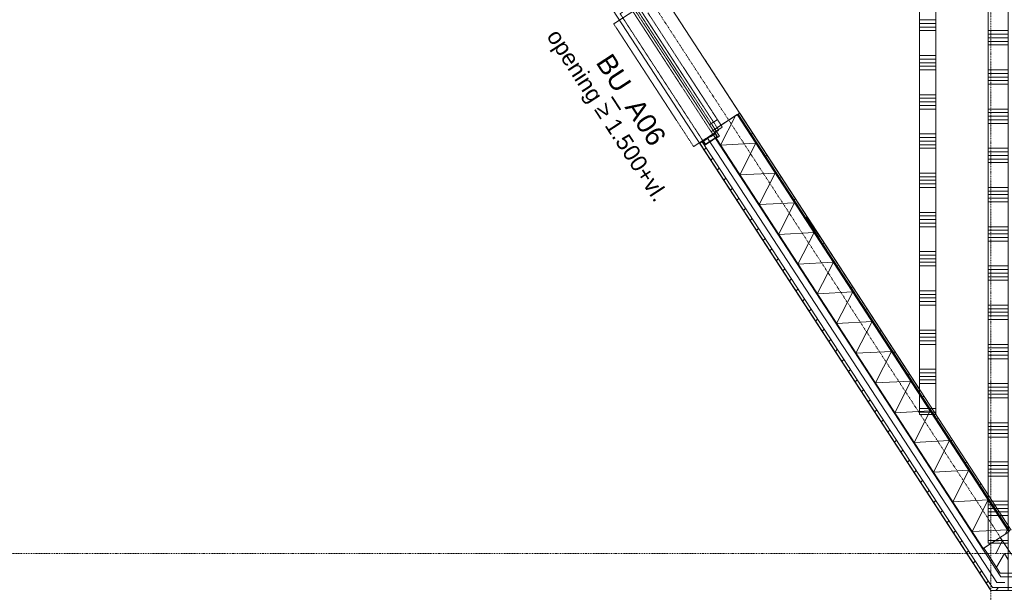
# Model space of a CAD drawing. Extents: x 0 to 92550, y 0 to 59400.
# Tile 4 of 94: x 20808 to 28342, y 11203 to 15584. Entities that reach past the tile are written whole.
import ezdxf
from ezdxf.xclip import XClip

# ---------------------------------------------------------------- set-up
doc = ezdxf.new("R2010")
doc.units = 0
doc.header["$MEASUREMENT"] = 0
doc.header["$XCLIPFRAME"] = 0
for name, pattern in [('Streep-punt fijn', [1251.000023, 626.000023, -312.5, 0, -312.5]), ('Streeplijn fijn', [234.119993, 155.999994, -78.119999]), ('Streeplijn ultrafijn', [117.37, 78.119999, -39.250001])]:
    doc.linetypes.add(name, pattern=pattern)
for name, color, linetype in [('ZZ 21 Buitenwand spouwblad hsb', 7, 'Continuous'), ('ZZ 21 Buitenwand spouwisolatie', 7, 'Continuous'), ('ZZ 22 Binnenwand metal stud', 7, 'Continuous'), ('ZZ 28 HDC staalconstructies', 7, 'Continuous'), ('ZZ 31 Waterslagen', 7, 'Continuous'), ('ZZ 31 Zonwering', 7, 'Continuous'), ('ZZ 34 Balustrades', 7, 'Continuous'), ('ZZ 41 Buitenwandafwerking gevelhout', 7, 'Continuous'), ('ZZ 43 Vloerafwerking algemeen', 7, 'Continuous'), ('ZZ A Stramien', 7, 'Continuous'), ('ZZ B Bouwbesluitlijnen', 7, 'Continuous'), ('ZZ Info_tekst Algemeen', 7, 'Continuous'), ('ZZ Zone Gebruiksruimten', 7, 'Continuous')]:
    doc.layers.add(name, color=color, linetype=linetype)
doc.styles.add('GENERATED_STYLE_2', font='arial.ttf')
pattern_1 = [(45, (5738.87, 6500), (-63.6396, 63.6396), [])]

# ---------------------------------------------------------------- blocks, each defined once
blk = doc.blocks.new('*X10')
at = {"layer": 'ZZ 21 Buitenwand spouwblad hsb', "color": 7, "linetype": 'Continuous', "lineweight": 5, "ltscale": 0.01}
for p, q in [((26170.4, 14623.6), (26284.2, 14847.8)), ((26170.4, 14623.6), (26441.3, 14638.1)), ((26318.4, 14396.2), (26441.3, 14638.1)), ((26318.4, 14396.2), (26589.4, 14410.7)), ((26466.5, 14168.8), (26589.4, 14410.7)), ((26466.5, 14168.8), (26737.5, 14183.3)), ((26614.6, 13941.4), (26737.5, 14183.3)), ((26614.6, 13941.4), (26885.6, 13956)), ((26762.7, 13714), (26885.6, 13956)), ((26762.7, 13714), (27033.6, 13728.6)), ((26910.7, 13486.6), (27033.6, 13728.6)), ((26910.7, 13486.6), (27181.7, 13501.2)), ((27058.8, 13259.2), (27181.7, 13501.2)), ((27058.8, 13259.2), (27329.8, 13273.8)), ((27206.9, 13031.8), (27329.8, 13273.8)), ((27206.9, 13031.8), (27477.9, 13046.4)), ((27355, 12804.5), (27477.9, 13046.4)), ((27355, 12804.5), (27625.9, 12819)), ((27503, 12577.1), (27625.9, 12819)), ((27503, 12577.1), (27774, 12591.6)), ((27651.1, 12349.7), (27774, 12591.6)), ((27651.1, 12349.7), (27922.1, 12364.2)), ((27799.2, 12122.3), (27922.1, 12364.2)), ((27799.2, 12122.3), (28070.2, 12136.8)), ((27947.3, 11894.9), (28070.2, 12136.8)), ((27947.3, 11894.9), (28218.2, 11909.4)), ((28095.3, 11667.5), (28218.2, 11909.4)), ((28095.3, 11667.5), (28366.3, 11682)), ((28349, 11648.1), (28366.3, 11682))]:
    blk.add_line(p, q, dxfattribs=at)
blk = doc.blocks.new('*X44')
at = {"layer": 'ZZ 22 Binnenwand metal stud', "color": 7, "linetype": 'Continuous', "lineweight": 5, "ltscale": 0.01}
for p, q in [((27693.9, 15582.3), (27818.9, 15582.3)), ((27693.9, 15554.9), (27818.9, 15554.9)), ((27693.9, 15527.4), (27818.9, 15527.4)), ((27693.9, 15500), (27818.9, 15500)), ((27693.9, 15309.7), (27818.9, 15309.7)), ((27693.9, 15282.3), (27818.9, 15282.3)), ((27693.9, 15254.9), (27818.9, 15254.9)), ((27693.9, 15227.4), (27818.9, 15227.4)), ((27693.9, 15200), (27818.9, 15200)), ((27693.9, 15009.7), (27818.9, 15009.7)), ((27693.9, 14982.3), (27818.9, 14982.3)), ((27693.9, 14954.9), (27818.9, 14954.9)), ((27693.9, 14927.4), (27818.9, 14927.4)), ((27693.9, 14900), (27818.9, 14900)), ((27693.9, 14709.7), (27818.9, 14709.7)), ((27693.9, 14682.3), (27818.9, 14682.3)), ((27693.9, 14654.9), (27818.9, 14654.9)), ((27693.9, 14627.4), (27818.9, 14627.4)), ((27693.9, 14600), (27818.9, 14600)), ((27693.9, 14409.7), (27818.9, 14409.7)), ((27693.9, 14382.3), (27818.9, 14382.3)), ((27693.9, 14354.9), (27818.9, 14354.9)), ((27693.9, 14327.4), (27818.9, 14327.4)), ((27693.9, 14300), (27818.9, 14300)), ((27693.9, 14109.7), (27818.9, 14109.7)), ((27693.9, 14082.3), (27818.9, 14082.3)), ((27693.9, 14054.9), (27818.9, 14054.9)), ((27693.9, 14027.4), (27818.9, 14027.4)), ((27693.9, 14000), (27818.9, 14000)), ((27693.9, 13809.7), (27818.9, 13809.7)), ((27693.9, 13782.3), (27818.9, 13782.3)), ((27693.9, 13754.9), (27818.9, 13754.9)), ((27693.9, 13727.4), (27818.9, 13727.4)), ((27693.9, 13700), (27818.9, 13700)), ((27693.9, 13509.7), (27818.9, 13509.7)), ((27693.9, 13482.3), (27818.9, 13482.3)), ((27693.9, 13454.9), (27818.9, 13454.9)), ((27693.9, 13427.4), (27818.9, 13427.4)), ((27693.9, 13400), (27818.9, 13400)), ((27693.9, 13209.7), (27818.9, 13209.7)), ((27693.9, 13182.3), (27818.9, 13182.3)), ((27693.9, 13154.9), (27818.9, 13154.9)), ((27693.9, 13127.4), (27818.9, 13127.4)), ((27693.9, 13100), (27818.9, 13100)), ((27693.9, 12909.7), (27818.9, 12909.7)), ((27693.9, 12882.3), (27818.9, 12882.3)), ((27693.9, 12854.9), (27818.9, 12854.9)), ((27693.9, 12827.4), (27818.9, 12827.4)), ((27693.9, 12800), (27818.9, 12800)), ((27693.9, 12609.7), (27818.9, 12609.7)), ((27693.9, 12582.3), (27818.9, 12582.3))]:
    blk.add_line(p, q, dxfattribs=at)
blk = doc.blocks.new('*X95')
at = {"layer": 'ZZ 22 Binnenwand metal stud', "color": 7, "linetype": 'Continuous', "lineweight": 5, "ltscale": 0.01}
for p, q in [((28368.9, 15500), (28218.9, 15500)), ((28368.9, 15472.6), (28218.9, 15472.6)), ((28368.9, 15445.1), (28218.9, 15445.1)), ((28368.9, 15417.7), (28218.9, 15417.7)), ((28368.9, 15390.3), (28218.9, 15390.3)), ((28368.9, 15200), (28218.9, 15200)), ((28368.9, 15172.6), (28218.9, 15172.6)), ((28368.9, 15145.1), (28218.9, 15145.1)), ((28368.9, 15117.7), (28218.9, 15117.7)), ((28368.9, 15090.3), (28218.9, 15090.3)), ((28368.9, 14900), (28218.9, 14900)), ((28368.9, 14872.6), (28218.9, 14872.6)), ((28368.9, 14845.1), (28218.9, 14845.1)), ((28368.9, 14817.7), (28218.9, 14817.7)), ((28368.9, 14790.3), (28218.9, 14790.3)), ((28368.9, 14600), (28218.9, 14600)), ((28368.9, 14572.6), (28218.9, 14572.6)), ((28368.9, 14545.1), (28218.9, 14545.1)), ((28368.9, 14517.7), (28218.9, 14517.7)), ((28368.9, 14490.3), (28218.9, 14490.3)), ((28368.9, 14300), (28218.9, 14300)), ((28368.9, 14272.6), (28218.9, 14272.6)), ((28368.9, 14245.1), (28218.9, 14245.1)), ((28368.9, 14217.7), (28218.9, 14217.7)), ((28368.9, 14190.3), (28218.9, 14190.3)), ((28368.9, 14000), (28218.9, 14000)), ((28368.9, 13972.6), (28218.9, 13972.6)), ((28368.9, 13945.1), (28218.9, 13945.1)), ((28368.9, 13917.7), (28218.9, 13917.7)), ((28368.9, 13890.3), (28218.9, 13890.3)), ((28368.9, 13700), (28218.9, 13700)), ((28368.9, 13672.6), (28218.9, 13672.6)), ((28368.9, 13645.1), (28218.9, 13645.1)), ((28368.9, 13617.7), (28218.9, 13617.7)), ((28368.9, 13590.3), (28218.9, 13590.3)), ((28368.9, 13400), (28218.9, 13400)), ((28368.9, 13372.6), (28218.9, 13372.6)), ((28368.9, 13345.1), (28218.9, 13345.1)), ((28368.9, 13317.7), (28218.9, 13317.7)), ((28368.9, 13290.3), (28218.9, 13290.3)), ((28368.9, 13100), (28218.9, 13100)), ((28368.9, 13072.6), (28218.9, 13072.6)), ((28368.9, 13045.1), (28218.9, 13045.1)), ((28368.9, 13017.7), (28218.9, 13017.7)), ((28368.9, 12990.3), (28218.9, 12990.3)), ((28368.9, 12800), (28218.9, 12800)), ((28368.9, 12772.6), (28218.9, 12772.6)), ((28368.9, 12745.1), (28218.9, 12745.1)), ((28368.9, 12717.7), (28218.9, 12717.7)), ((28368.9, 12690.3), (28218.9, 12690.3)), ((28368.9, 12500), (28218.9, 12500)), ((28368.9, 12472.6), (28218.9, 12472.6)), ((28368.9, 12445.1), (28218.9, 12445.1)), ((28368.9, 12417.7), (28218.9, 12417.7)), ((28368.9, 12390.3), (28218.9, 12390.3)), ((28368.9, 12200), (28218.9, 12200)), ((28368.9, 12172.6), (28218.9, 12172.6)), ((28368.9, 12145.1), (28218.9, 12145.1)), ((28368.9, 12117.7), (28218.9, 12117.7)), ((28368.9, 12090.3), (28218.9, 12090.3)), ((28368.9, 11900), (28218.9, 11900)), ((28368.9, 11872.6), (28218.9, 11872.6)), ((28368.9, 11845.1), (28218.9, 11845.1)), ((28368.9, 11817.7), (28218.9, 11817.7)), ((28368.9, 11790.3), (28218.9, 11790.3)), ((28368.9, 11600), (28218.9, 11600))]:
    blk.add_line(p, q, dxfattribs=at)
blk = doc.blocks.new('*X200')
at = {"layer": 'ZZ 21 Buitenwand spouwisolatie', "color": 7, "linetype": 'Continuous', "lineweight": 5, "ltscale": 0.01}
for p in [(28281.3, 11394.7), (28367.7, 11455.7)]:
    blk.add_line(p, (28342.1, 11500), dxfattribs=at)
blk = doc.blocks.new('*X203')
at = {"layer": 'ZZ 21 Buitenwand spouwisolatie', "color": 7, "linetype": 'Continuous', "lineweight": 5, "ltscale": 0.01}
for p in [(28267.8, 11595.1), (28277.8, 11500)]:
    blk.add_line(p, (28327.7, 11598.3), dxfattribs=at)
blk = doc.blocks.new('Drawing_1_1', base_point=(5738.9, 6500))
at = {"layer": 'ZZ 21 Buitenwand spouwblad hsb', "linetype": 'Continuous', "lineweight": 0, "true_color": 0x000000}
h = blk.add_hatch(dxfattribs=at)
h.set_pattern_fill('325_Hout_plaatmateriaal__BC', color=18, style=0, pattern_type=2)
h.set_pattern_definition([(33.0715, (5738.867, 6500), (-27.28425, 41.89952), [])])
h.paths.add_polyline_path([(26306.2, 14862.1), (26298.7, 14857.2), (28376.7, 11666.1), (28384.2, 11671)])
h = blk.add_hatch(dxfattribs=at)
h.set_pattern_fill('930_Lijnen_vert_200_0001', color=18, style=0, pattern_type=2)
h.set_pattern_definition([(33.0715, (5738.87, 6500), (-109.137, 167.598), [])])
h.paths.add_polyline_path([(26317.1, 14869.2), (26306.2, 14862.1), (28384.2, 11671), (28395.1, 11678.1)])
at = {"layer": 'ZZ 21 Buitenwand spouwblad hsb', "linetype": 'Continuous', "lineweight": 0, "true_color": 0x7f7f7f}
blk.add_hatch(color=8, dxfattribs=at).paths.add_polyline_path([(26132.8, 14674), (28176.4, 11535.6), (28179.8, 11537.8), (26136.1, 14676.1)])
at = {"layer": 'ZZ 28 HDC staalconstructies', "linetype": 'Continuous', "lineweight": 0, "true_color": 0x000000}
h = blk.add_hatch(dxfattribs=at)
h.set_pattern_fill('515_Staal_0001', color=18, style=0, pattern_type=2)
h.set_pattern_definition([(45, (5738.87, 6500), (-159.099, 159.099), []), (45, (5685.83, 6553.03), (-159.099, 159.099), [])])
h.paths.add_polyline_path([(26930.3, 13924.4), (26831.9, 14073.6), (26821.9, 14067), (26920.3, 13917.8)])
at = {"layer": 'ZZ 41 Buitenwandafwerking gevelhout', "linetype": 'Continuous', "lineweight": 0, "true_color": 0x000000}
h = blk.add_hatch(dxfattribs=at)
h.set_pattern_fill('310_Naaldhout__01__0001', color=18, style=0, pattern_type=2)
h.set_pattern_definition(pattern_1)
h.paths.add_polyline_path([(26029.4, 14649.6), (26011.8, 14638.1), (28225.2, 11239), (28250.3, 11239)])
h = blk.add_hatch(dxfattribs=at)
h.set_pattern_fill('310_Naaldhout__01__0001', color=18, style=0, pattern_type=2)
h.set_pattern_definition(pattern_1)
h.paths.add_polyline_path([(28225.2, 11239), (28238.9, 11218), (28252.3, 11235.9), (28250.3, 11239)])
h = blk.add_hatch(dxfattribs=at)
h.set_pattern_fill('310_Naaldhout__01__0001', color=18, style=0, pattern_type=2)
h.set_pattern_definition(pattern_1)
h.paths.add_polyline_path([(28238.9, 11218), (28263.9, 11218), (28252.3, 11235.9)])
h = blk.add_hatch(dxfattribs=at)
h.set_pattern_fill('310_Naaldhout__01__0001', color=18, style=0, pattern_type=2)
h.set_pattern_definition(pattern_1)
h.paths.add_polyline_path([(28238.9, 11218), (28263.9, 11218), (28252.3, 11235.9)])
h = blk.add_hatch(dxfattribs=at)
h.set_pattern_fill('310_Naaldhout__01__0001', color=18, style=0, pattern_type=2)
h.set_pattern_definition(pattern_1)
h.paths.add_polyline_path([(28250.3, 11239), (28252.3, 11235.9), (28254.6, 11239)])
h = blk.add_hatch(dxfattribs=at)
h.set_pattern_fill('310_Naaldhout__01__0001', color=18, style=0, pattern_type=2)
h.set_pattern_definition(pattern_1)
h.paths.add_polyline_path([(28252.3, 11235.9), (28263.9, 11218), (30778.9, 11218), (30778.9, 11239), (28254.6, 11239)])
at = {"layer": 'ZZ 21 Buitenwand spouwblad hsb', "color": 7, "linetype": 'Streeplijn fijn', "lineweight": 5, "ltscale": 0.01}
blk.add_line((25730, 15770.9), (26317.1, 14869.2), dxfattribs=at)
at = {"layer": 'ZZ 21 Buitenwand spouwblad hsb', "color": 7, "linetype": 'Streeplijn fijn', "lineweight": 9, "ltscale": 0.01}
for p, q in [((25476.9, 15681.2), (26132.8, 14674)), ((26101.8, 14728.9), (26298.7, 14857.2)), ((26298.7, 14857.2), (26306.2, 14862.1)), ((26306.2, 14862.1), (26317.1, 14869.2)), ((26098.4, 14726.8), (26101.8, 14728.9))]:
    blk.add_line(p, q, dxfattribs=at)
at = {"layer": 'ZZ 21 Buitenwand spouwblad hsb', "color": 7, "linetype": 'Continuous', "lineweight": 9, "ltscale": 0.01}
for p, q in [((26127.7, 14745.9), (26298.7, 14857.2)), ((26298.7, 14857.2), (26306.2, 14862.1)), ((28376.7, 11666.1), (26298.7, 14857.2)), ((26306.2, 14862.1), (26317.1, 14869.2)), ((28384.2, 11671), (26306.2, 14862.1)), ((26127.7, 14745.9), (26162.1, 14693.1)), ((26132.8, 14674), (26162.1, 14693.1)), ((26136.1, 14676.1), (28179.8, 11537.8))]:
    blk.add_line(p, q, dxfattribs=at)
at = {"layer": 'ZZ 21 Buitenwand spouwblad hsb', "color": 7, "linetype": 'Streeplijn fijn', "lineweight": 9, "ltscale": 0.01, "flags": 128}
blk.add_lwpolyline([(25476.9, 15681.2), (25506.2, 15700.3), (26162.1, 14693.1), (26132.8, 14674)], close=True, dxfattribs=at)
at = {"layer": 'ZZ 21 Buitenwand spouwblad hsb', "color": 7, "linetype": 'Continuous', "lineweight": 9, "ltscale": 0.01, "flags": 128}
for points in [[(28395.1, 11678.1), (26317.1, 14869.2)], [(26132.8, 14674), (28176.4, 11535.6)], [(28179.8, 11537.8), (28376.7, 11666.1)], [(28176.4, 11535.6), (28179.8, 11537.8)]]:
    blk.add_lwpolyline(points, dxfattribs=at)
at = {"layer": 'ZZ 21 Buitenwand spouwisolatie', "color": 7, "linetype": 'Continuous', "lineweight": 9, "ltscale": 0.01, "flags": 128}
for points in [[(28185.6, 11541.6), (28311.3, 11623.5)], [(28391.8, 11500), (28311.3, 11623.5)], [(28185.6, 11541.6), (28212.8, 11500)], [(28310.4, 11350), (28212.8, 11500)], [(28310.4, 11350), (28571.8, 11350)]]:
    blk.add_lwpolyline(points, dxfattribs=at)
at = {"layer": 'ZZ 22 Binnenwand metal stud', "color": 7, "linetype": 'Continuous', "lineweight": 15, "ltscale": 0.01, "flags": 128}
for points in [[(27818.9, 12563), (27818.9, 28555)], [(28218.9, 28555), (28218.9, 11578)], [(27693.9, 28030), (27693.9, 12563)], [(27818.9, 12563), (27693.9, 12563)], [(28218.9, 11578), (28368.9, 11578)]]:
    blk.add_lwpolyline(points, dxfattribs=at)
at = {"layer": 'ZZ 28 HDC staalconstructies', "color": 7, "linetype": 'Continuous', "lineweight": 25, "ltscale": 0.01}
for p, q in [((26831.9, 14073.6), (26821.9, 14067)), ((26821.9, 14067), (26920.3, 13917.8)), ((26831.9, 14073.6), (26930.3, 13924.4)), ((26930.3, 13924.4), (26920.3, 13917.8))]:
    blk.add_line(p, q, dxfattribs=at)
at = {"layer": 'ZZ 31 Waterslagen', "color": 7, "linetype": 'Streeplijn fijn', "lineweight": 5, "ltscale": 0.01}
for p, q in [((25353, 15551.6), (25545.8, 15677.2)), ((25545.8, 15677.2), (26156.9, 14738.6)), ((25353, 15551.6), (25964.2, 14613.1)), ((25964.2, 14613.1), (26156.9, 14738.6))]:
    blk.add_line(p, q, dxfattribs=at)
at = {"layer": 'ZZ 31 Zonwering', "color": 7, "linetype": 'Continuous', "lineweight": 9, "ltscale": 0.01}
for p, q in [((26091.4, 14689.9), (26129.1, 14714.5)), ((26128.2, 14710.3), (26093, 14687.4)), ((26143.2, 14687.3), (26128.2, 14710.3)), ((26129.1, 14714.5), (26147.4, 14686.4)), ((26036.9, 14654.5), (26074.6, 14679)), ((26055.2, 14626.4), (26036.9, 14654.5)), ((26076.2, 14676.5), (26041, 14653.6)), ((26041, 14653.6), (26056.1, 14630.5)), ((26147.4, 14686.4), (26055.2, 14626.4)), ((26056.1, 14630.5), (26143.2, 14687.3)), ((26074.6, 14679), (26076.2, 14676.5)), ((26093, 14687.4), (26091.4, 14689.9))]:
    blk.add_line(p, q, dxfattribs=at)
at = {"layer": 'ZZ 31 Zonwering', "color": 7, "linetype": 'Streeplijn ultrafijn', "lineweight": 5, "ltscale": 0.01, "flags": 128}
blk.add_lwpolyline([(26147.4, 14686.4), (26055.2, 14626.4), (25402, 15629.5), (25494.2, 15689.5)], close=True, dxfattribs=at)
at = {"layer": 'ZZ 41 Buitenwandafwerking gevelhout', "color": 7, "linetype": 'Streeplijn fijn', "lineweight": 9, "ltscale": 0.01}
for p, q in [((26086.5, 14779.9), (25555, 15596.1)), ((25585.2, 15615.7), (26116.7, 14799.5)), ((25615.3, 15635.4), (26146.8, 14819.1)), ((26086.5, 14779.9), (26146.8, 14819.1)), ((26123.6, 14722.9), (26086.5, 14779.9)), ((26146.8, 14819.1), (26184, 14762.2)), ((26184, 14762.2), (26123.6, 14722.9)), ((26011.8, 14638.1), (26029.4, 14649.6))]:
    blk.add_line(p, q, dxfattribs=at)
at = {"layer": 'ZZ 41 Buitenwandafwerking gevelhout', "color": 7, "linetype": 'Continuous', "lineweight": 5, "ltscale": 0.01}
for p, q in [((26071.3, 14676.8), (26113.2, 14704.1)), ((26029.4, 14649.6), (26071.3, 14676.8)), ((26071.3, 14676.8), (28256.5, 11321)), ((28256.5, 11321), (28284.2, 11278.4)), ((28284.2, 11278.4), (28285.2, 11277)), ((28284.2, 11278.4), (28285.2, 11277)), ((28285.2, 11277), (28344.8, 11277))]:
    blk.add_line(p, q, dxfattribs=at)
at = {"layer": 'ZZ 41 Buitenwandafwerking gevelhout', "color": 7, "linetype": 'Streeplijn fijn', "lineweight": 5, "ltscale": 0.01}
for p, q in [((26071.3, 14676.8), (26113.2, 14704.1)), ((26029.4, 14649.6), (26071.3, 14676.8))]:
    blk.add_line(p, q, dxfattribs=at)
at = {"layer": 'ZZ 41 Buitenwandafwerking gevelhout', "color": 7, "linetype": 'Continuous', "lineweight": 9, "ltscale": 0.01}
for p, q in [((26011.8, 14638.1), (26029.4, 14649.6)), ((26029.4, 14649.6), (28225.5, 11277)), ((28225.5, 11277), (28250.3, 11239)), ((28254.6, 11239), (28250.3, 11239)), ((28254.6, 11239), (28250.3, 11239)), ((28254.6, 11239), (28309.9, 11239)), ((28254.6, 11239), (28309.9, 11239)), ((28309.9, 11239), (30778.9, 11239))]:
    blk.add_line(p, q, dxfattribs=at)
at = {"layer": 'ZZ 41 Buitenwandafwerking gevelhout', "color": 7, "linetype": 'Continuous', "lineweight": 5, "ltscale": 0.01, "flags": 128}
for points in [[(28316.2, 11321), (26113.2, 14704.1)], [(30778.9, 11321), (28316.2, 11321)]]:
    blk.add_lwpolyline(points, dxfattribs=at)
at = {"layer": 'ZZ 41 Buitenwandafwerking gevelhout', "color": 7, "linetype": 'Continuous', "lineweight": 9, "ltscale": 0.01, "flags": 128}
for points in [[(26011.8, 14638.1), (28225.2, 11239)], [(28238.9, 11218), (28225.2, 11239)], [(28238.9, 11218), (28263.9, 11218)], [(28238.9, 11218), (30778.9, 11218)]]:
    blk.add_lwpolyline(points, dxfattribs=at)
at = {"layer": 'ZZ 43 Vloerafwerking algemeen', "color": 7, "linetype": 'Continuous', "lineweight": 15, "ltscale": 0.01, "flags": 128}
blk.add_lwpolyline([(22126.9, 36578), (22126.9, 24038.8), (20876.3, 23224.5), (22135.8, 21290.3), (22189.5, 21325.2), (22289.9, 21171), (22236.2, 21136.1), (25341.7, 16367.1), (25395.4, 16402), (25495.8, 16247.8), (25442.1, 16212.9), (27693.9, 12755), (27693.9, 28680), (28218.9, 28680), (28218.9, 38313)], dxfattribs=at)
at = {"layer": 'ZZ A Stramien', "color": 7, "linetype": 'Streep-punt fijn', "lineweight": 9, "ltscale": 0.01}
for p, q in [((28238.9, 6500), (28238.9, 52900)), ((5175.3, 47152.8), (31674, 6459.5)), ((8788.9, 11500), (61238.9, 11500))]:
    blk.add_line(p, q, dxfattribs=at)
at = {"layer": 'ZZ B Bouwbesluitlijnen', "color": 255, "linetype": 'Continuous', "lineweight": 0, "ltscale": 0.01, "flags": 128}
blk.add_lwpolyline([(25272.5, 15773.3), (28238.9, 11218), (28371.4, 11218), (28371.4, 17791.2)], close=True, dxfattribs=at)
at = {"layer": 'ZZ Zone Gebruiksruimten', "color": 255, "linetype": 'Continuous', "lineweight": 0, "ltscale": 0.01, "flags": 128}
blk.add_lwpolyline([(27693.9, 12755), (27693.9, 28030), (23713.9, 28030), (23713.9, 25072.3), (20876.3, 23224.5)], close=True, dxfattribs=at)
at = {"layer": 'ZZ 34 Balustrades', "color": 7, "linetype": 'Continuous', "lineweight": 25, "ltscale": 0.01}
for name in ['*X95', '*X44', '*X10', '*X203', '*X200']:
    blk.add_blockref(name, (0, 0), dxfattribs=at)
at = {"layer": 'ZZ Info_tekst Algemeen', "color": 7, "linetype": 'Continuous', "lineweight": 5, "attachment_point": 5, "rotation": 303.07149, "style": 'GENERATED_STYLE_2'}
for s, insert, char_height in [('\\A1;{\\pqc;\\fArial|b0|i0|c0|p0;\\W1.000000;opening ≥ 1.500+vl.}', (25288.8, 14841.5), 125), ('\\A1;{\\pqc;\\fArial|b0|i0|c0|p0;\\W1.000000;BU_A06}', (25469, 14958.9), 150)]:
    blk.add_mtext(s, dxfattribs=dict(at, insert=insert, char_height=char_height))

msp = doc.modelspace()

# ---------------------------------------------------------------- block references
at = {"color": 7, "linetype": 'Continuous', "lineweight": 25, "ltscale": 0.01}
ref = msp.add_blockref('Drawing_1_1', (5738.9, 6500), dxfattribs=at)
XClip(ref).set_block_clipping_path([(1000, 1000), (74950, 58400)])

doc.saveas('drawing.dxf')
